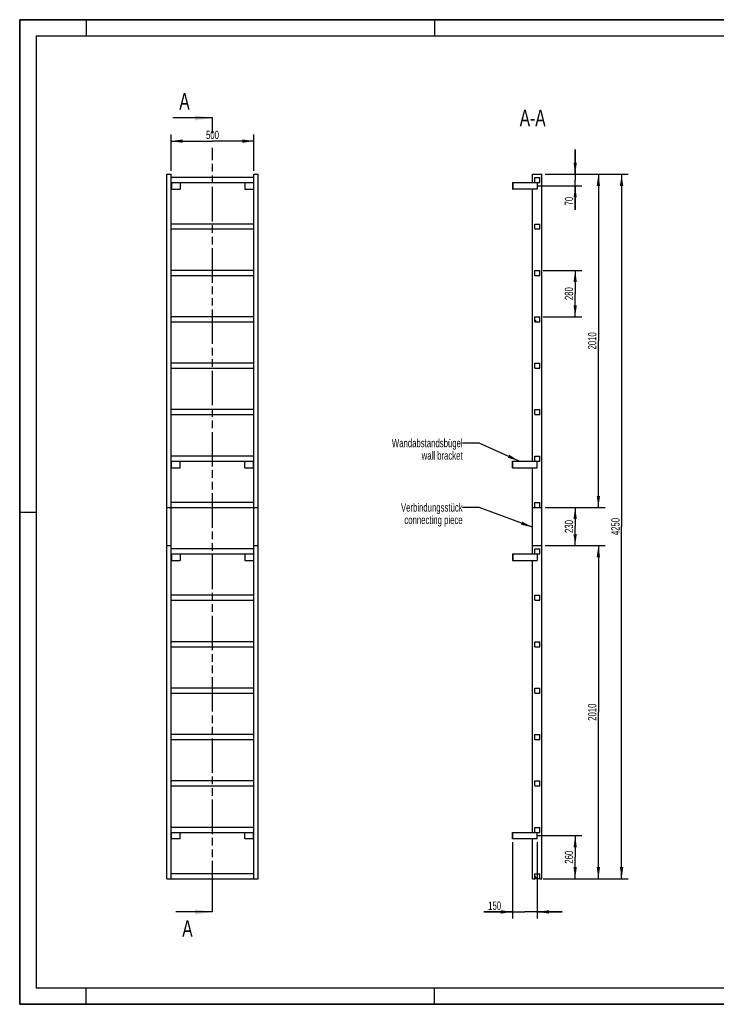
# Model space of a CAD drawing. Header units: millimetres. Extents: x 0 to 8400, y 0 to 5940.
# Tile 1 of 2: x 0 to 4200, y 0 to 5940. Entities that reach past the tile are written whole.
import ezdxf

# ---------------------------------------------------------------- set-up
doc = ezdxf.new("R2010")
doc.units = ezdxf.units.MM
doc.header["$LTSCALE"] = 462
doc.linetypes.add('PHANTOM', pattern=[0.8, 0.45, -0.05, 0.1, -0.05, 0.1, -0.05])
doc.layers.get('0').update_dxf_attribs({"linetype": 'CONTINUOUS'})
for name, color, linetype in [('050_DIMENSIONING', 7, 'CONTINUOUS'), ('053_NOTES', 7, 'CONTINUOUS'), ('HATCHING_BL0', 7, 'CONTINUOUS')]:
    doc.layers.add(name, color=color, linetype=linetype)
doc.styles.get("Standard").update_dxf_attribs({"font": 'txt', "width": 0.7})
doc.dimstyles.new('DIMSTYLE_1', dxfattribs={"dimtxt": 50, "dimasz": 70, "dimexe": 2, "dimexo": 1, "dimtad": 1, "dimdec": 1, "dimtxsty": 'Standard', "dimblk": '_FILLED', "dimblk1": '_FILLED', "dimblk2": '_FILLED', "dimcen": 0.09, "dimazin": 2, "dimtp": 0.8, "dimtm": 0.8, "dimtfac": 1, "dimtdec": 1, "dimtofl": 0, "dimtmove": 0, "dimatfit": 3, "dimldrblk": '_FILLED', "dimfxl": 1, "dimtolj": 1, "dimarcsym": 0})
doc.dimstyles.new('DIMSTYLE_2', dxfattribs={"dimtxt": 50, "dimasz": 70, "dimexe": 2, "dimexo": 1, "dimtad": 1, "dimdec": 1, "dimtxsty": 'Standard', "dimblk": '_FILLED', "dimblk1": '_FILLED', "dimblk2": '_FILLED', "dimcen": 0.09, "dimazin": 2, "dimtp": 0.5, "dimtm": 0.5, "dimtfac": 1, "dimtdec": 1, "dimtofl": 0, "dimtmove": 0, "dimatfit": 3, "dimldrblk": '_FILLED', "dimfxl": 1, "dimtolj": 1, "dimarcsym": 0})
doc.dimstyles.new('DIMSTYLE_3', dxfattribs={"dimtxt": 50, "dimasz": 70, "dimexe": 2, "dimexo": 1, "dimtad": 1, "dimdec": 1, "dimtxsty": 'Standard', "dimblk": '_FILLED', "dimblk1": '_FILLED', "dimblk2": '_FILLED', "dimcen": 0.09, "dimazin": 2, "dimtp": 0.3, "dimtm": 0.3, "dimtfac": 1, "dimtdec": 1, "dimtofl": 0, "dimtmove": 0, "dimatfit": 3, "dimldrblk": '_FILLED', "dimfxl": 1, "dimtolj": 1, "dimarcsym": 0})
doc.dimstyles.new('DIMSTYLE_4', dxfattribs={"dimtxt": 50, "dimasz": 70, "dimexe": 2, "dimexo": 1, "dimtad": 1, "dimtxsty": 'Standard', "dimblk": '_FILLED', "dimblk1": '_FILLED', "dimblk2": '_FILLED', "dimcen": 0.09, "dimazin": 2, "dimtp": 0.5, "dimtm": 0.5, "dimtfac": 1, "dimtofl": 0, "dimtmove": 0, "dimatfit": 3, "dimldrblk": '_FILLED', "dimfxl": 1, "dimtolj": 1, "dimarcsym": 0})
doc.dimstyles.new('DIMSTYLE_5', dxfattribs={"dimtxt": 50, "dimasz": 70, "dimexe": 2, "dimexo": 1, "dimtad": 1, "dimtxsty": 'Standard', "dimblk": '_FILLED', "dimblk1": '_FILLED', "dimblk2": '_FILLED', "dimcen": 0.09, "dimazin": 2, "dimtp": 2, "dimtm": 2, "dimtfac": 1, "dimtofl": 0, "dimtmove": 0, "dimatfit": 3, "dimldrblk": '_FILLED', "dimfxl": 1, "dimtolj": 1, "dimarcsym": 0})
doc.dimstyles.new('DIMSTYLE_6', dxfattribs={"dimtxt": 50, "dimasz": 70, "dimexe": 2, "dimexo": 1, "dimtad": 1, "dimdec": 0, "dimtxsty": 'Standard', "dimblk": '_FILLED', "dimblk1": '_FILLED', "dimblk2": '_FILLED', "dimcen": 0.09, "dimazin": 2, "dimtp": 0.5, "dimtm": 0.5, "dimtfac": 1, "dimtdec": 0, "dimtofl": 0, "dimtmove": 0, "dimatfit": 3, "dimldrblk": '_FILLED', "dimfxl": 1, "dimtolj": 1, "dimarcsym": 0})
doc.dimstyles.get("Standard").update_dxf_attribs({"dimtxt": 50, "dimasz": 70, "dimexe": 2, "dimexo": 1, "dimtad": 1, "dimtxsty": 'Standard', "dimblk": '_FILLED', "dimblk1": '_FILLED', "dimblk2": '_FILLED', "dimcen": 0.09, "dimazin": 2, "dimtol": 1, "dimtp": 0.01, "dimtm": 0.01, "dimtfac": 1, "dimtofl": 0, "dimtmove": 0, "dimatfit": 3, "dimldrblk": '_FILLED', "dimfxl": 1, "dimtolj": 1, "dimarcsym": 0})

# ---------------------------------------------------------------- blocks, each defined once
blk = doc.blocks.new('_FILLED')
at = {"color": 0, "linetype": 'ByBlock'}
blk.add_solid([(0, 0), (-1, 0.143), (-1, -0.143)], dxfattribs=at)
blk = doc.blocks.new('*D2')
at = {"layer": '050_DIMENSIONING', "color": 2, "linetype": 'Continuous', "transparency": 16777216}
for p, q in [((912.3, 5027.4), (912.3, 5247.4)), ((1412.3, 5027.4), (1412.3, 5247.4)), ((912.3, 5207.4), (1162.3, 5207.4)), ((1412.3, 5207.4), (1162.3, 5207.4))]:
    blk.add_line(p, q, dxfattribs=at)
at = {"layer": '050_DIMENSIONING', "color": 2, "linetype": 'Continuous', "transparency": 16777216, "xscale": 70, "yscale": 70, "zscale": 70, "rotation": 180}
blk.add_blockref('_FILLED', (912.3, 5207.4), dxfattribs=at)
at = {"layer": '050_DIMENSIONING', "color": 2, "linetype": 'Continuous', "transparency": 16777216, "xscale": 70, "yscale": 70, "zscale": 70}
blk.add_blockref('_FILLED', (1412.3, 5207.4), dxfattribs=at)
at = {"layer": '050_DIMENSIONING', "color": 2, "linetype": 'Continuous', "transparency": 16777216, "insert": (1162.3, 5269.9), "char_height": 50, "width": 171.429, "attachment_point": 2, "line_spacing_factor": 0.9}
blk.add_mtext('500', dxfattribs=at)
blk = doc.blocks.new('*D3')
at = {"layer": '050_DIMENSIONING', "color": 2, "linetype": 'Continuous', "transparency": 16777216}
for p, q in [((3120.3, 1017.4), (3389.1, 1017.4)), ((3349.1, 1017.4), (3349.1, 887.4)), ((3349.1, 757.4), (3349.1, 887.4)), ((3169.1, 757.4), (3389.1, 757.4))]:
    blk.add_line(p, q, dxfattribs=at)
at = {"layer": '050_DIMENSIONING', "color": 2, "linetype": 'Continuous', "transparency": 16777216, "xscale": 70, "yscale": 70, "zscale": 70}
for p, rotation in [((3349.1, 1017.4), 90), ((3349.1, 757.4), 270)]:
    blk.add_blockref('_FILLED', p, dxfattribs=dict(at, rotation=rotation))
at = {"layer": '050_DIMENSIONING', "color": 2, "linetype": 'Continuous', "transparency": 16777216, "insert": (3286.6, 887.4), "char_height": 50, "width": 176.786, "attachment_point": 2, "rotation": 90, "line_spacing_factor": 0.9}
blk.add_mtext('260', dxfattribs=at)
blk = doc.blocks.new('*D4')
at = {"layer": '050_DIMENSIONING', "color": 2, "linetype": 'Continuous', "transparency": 16777216}
for p, q in [((3349.1, 5007.4), (3349.1, 5157.4)), ((3349.1, 5157.4), (3349.1, 4972.4)), ((3169.1, 5007.4), (3389.1, 5007.4)), ((3125.7, 4937.4), (3389.1, 4937.4)), ((3349.1, 4792.5), (3349.1, 4972.4)), ((3349.1, 4937.4), (3349.1, 4792.5))]:
    blk.add_line(p, q, dxfattribs=at)
at = {"layer": '050_DIMENSIONING', "color": 2, "linetype": 'Continuous', "transparency": 16777216, "xscale": 70, "yscale": 70, "zscale": 70}
for p, rotation in [((3349.1, 5007.4), 270), ((3349.1, 4937.4), 90)]:
    blk.add_blockref('_FILLED', p, dxfattribs=dict(at, rotation=rotation))
at = {"layer": '050_DIMENSIONING', "color": 2, "linetype": 'Continuous', "transparency": 16777216, "insert": (3286.6, 4871.1), "char_height": 50, "width": 117.857, "attachment_point": 3, "rotation": 90, "line_spacing_factor": 0.9}
blk.add_mtext('70', dxfattribs=at)
blk = doc.blocks.new('*D5')
at = {"layer": '050_DIMENSIONING', "color": 2, "linetype": 'Continuous', "transparency": 16777216}
for p, q in [((2970.6, 977.4), (2970.6, 517.4)), ((3120.6, 977.4), (3120.6, 517.4)), ((2970.6, 557.4), (2799.2, 557.4)), ((2799.2, 557.4), (3045.6, 557.4)), ((3270.6, 557.4), (3045.6, 557.4)), ((3120.6, 557.4), (3270.6, 557.4))]:
    blk.add_line(p, q, dxfattribs=at)
at = {"layer": '050_DIMENSIONING', "color": 2, "linetype": 'Continuous', "transparency": 16777216, "xscale": 70, "yscale": 70, "zscale": 70}
blk.add_blockref('_FILLED', (2970.6, 557.4), dxfattribs=at)
at = {"layer": '050_DIMENSIONING', "color": 2, "linetype": 'Continuous', "transparency": 16777216, "xscale": 70, "yscale": 70, "zscale": 70, "rotation": 180}
blk.add_blockref('_FILLED', (3120.6, 557.4), dxfattribs=at)
at = {"layer": '050_DIMENSIONING', "color": 2, "linetype": 'Continuous', "transparency": 16777216, "insert": (2902.8, 619.9), "char_height": 50, "width": 155.357, "attachment_point": 3, "line_spacing_factor": 0.9}
blk.add_mtext('150', dxfattribs=at)
blk = doc.blocks.new('*D6')
at = {"layer": '050_DIMENSIONING', "color": 2, "linetype": 'Continuous', "transparency": 16777216}
for p, q in [((3155.6, 4427.4), (3389.1, 4427.4)), ((3349.1, 4427.4), (3349.1, 4287.4)), ((3349.1, 4147.4), (3349.1, 4287.4)), ((3155.6, 4147.4), (3389.1, 4147.4))]:
    blk.add_line(p, q, dxfattribs=at)
at = {"layer": '050_DIMENSIONING', "color": 2, "linetype": 'Continuous', "transparency": 16777216, "xscale": 70, "yscale": 70, "zscale": 70}
for p, rotation in [((3349.1, 4427.4), 90), ((3349.1, 4147.4), 270)]:
    blk.add_blockref('_FILLED', p, dxfattribs=dict(at, rotation=rotation))
at = {"layer": '050_DIMENSIONING', "color": 2, "linetype": 'Continuous', "transparency": 16777216, "insert": (3286.6, 4287.4), "char_height": 50, "width": 176.786, "attachment_point": 2, "rotation": 90, "line_spacing_factor": 0.9}
blk.add_mtext('280', dxfattribs=at)
blk = doc.blocks.new('*D7')
at = {"layer": '050_DIMENSIONING', "color": 2, "linetype": 'Continuous', "transparency": 16777216}
for p, q in [((3169.1, 5007.4), (3529.1, 5007.4)), ((3489.1, 5007.4), (3489.1, 4002.4)), ((3489.1, 2997.4), (3489.1, 4002.4)), ((3169.1, 2997.4), (3529.1, 2997.4))]:
    blk.add_line(p, q, dxfattribs=at)
at = {"layer": '050_DIMENSIONING', "color": 2, "linetype": 'Continuous', "transparency": 16777216, "xscale": 70, "yscale": 70, "zscale": 70}
for p, rotation in [((3489.1, 5007.4), 90), ((3489.1, 2997.4), 270)]:
    blk.add_blockref('_FILLED', p, dxfattribs=dict(at, rotation=rotation))
at = {"layer": '050_DIMENSIONING', "color": 2, "linetype": 'Continuous', "transparency": 16777216, "insert": (3426.6, 4002.4), "char_height": 50, "width": 219.643, "attachment_point": 2, "rotation": 90, "line_spacing_factor": 0.9}
blk.add_mtext('2010', dxfattribs=at)
blk = doc.blocks.new('*D8')
at = {"layer": '050_DIMENSIONING', "color": 2, "linetype": 'Continuous', "transparency": 16777216}
for p, q in [((3169.1, 2767.4), (3529.1, 2767.4)), ((3489.1, 2767.4), (3489.1, 1762.4)), ((3489.1, 757.4), (3489.1, 1762.4)), ((3169.1, 757.4), (3529.1, 757.4))]:
    blk.add_line(p, q, dxfattribs=at)
at = {"layer": '050_DIMENSIONING', "color": 2, "linetype": 'Continuous', "transparency": 16777216, "xscale": 70, "yscale": 70, "zscale": 70}
for p, rotation in [((3489.1, 2767.4), 90), ((3489.1, 757.4), 270)]:
    blk.add_blockref('_FILLED', p, dxfattribs=dict(at, rotation=rotation))
at = {"layer": '050_DIMENSIONING', "color": 2, "linetype": 'Continuous', "transparency": 16777216, "insert": (3426.6, 1762.4), "char_height": 50, "width": 219.643, "attachment_point": 2, "rotation": 90, "line_spacing_factor": 0.9}
blk.add_mtext('2010', dxfattribs=at)
blk = doc.blocks.new('*D9')
at = {"layer": '050_DIMENSIONING', "color": 2, "linetype": 'Continuous', "transparency": 16777216}
for p, q in [((3169.1, 5007.4), (3669.1, 5007.4)), ((3629.1, 5007.4), (3629.1, 2882.4)), ((3629.1, 757.4), (3629.1, 2882.4)), ((3155.6, 757.4), (3669.1, 757.4))]:
    blk.add_line(p, q, dxfattribs=at)
at = {"layer": '050_DIMENSIONING', "color": 2, "linetype": 'Continuous', "transparency": 16777216, "xscale": 70, "yscale": 70, "zscale": 70}
for p, rotation in [((3629.1, 5007.4), 90), ((3629.1, 757.4), 270)]:
    blk.add_blockref('_FILLED', p, dxfattribs=dict(at, rotation=rotation))
at = {"layer": '050_DIMENSIONING', "color": 2, "linetype": 'Continuous', "transparency": 16777216, "insert": (3566.6, 2882.4), "char_height": 50, "width": 230.357, "attachment_point": 2, "rotation": 90, "line_spacing_factor": 0.9}
blk.add_mtext('4250', dxfattribs=at)
blk = doc.blocks.new('*D10')
at = {"layer": '050_DIMENSIONING', "color": 2, "linetype": 'Continuous', "transparency": 16777216}
for p, q in [((3169.1, 2997.3), (3389.1, 2997.3)), ((3349.1, 2997.3), (3349.1, 2882.4)), ((3349.1, 2767.5), (3349.1, 2882.4)), ((3169.1, 2767.5), (3389.1, 2767.5))]:
    blk.add_line(p, q, dxfattribs=at)
at = {"layer": '050_DIMENSIONING', "color": 2, "linetype": 'Continuous', "transparency": 16777216, "xscale": 70, "yscale": 70, "zscale": 70}
for p, rotation in [((3349.1, 2997.3), 90), ((3349.1, 2767.5), 270)]:
    blk.add_blockref('_FILLED', p, dxfattribs=dict(at, rotation=rotation))
at = {"layer": '050_DIMENSIONING', "color": 2, "linetype": 'Continuous', "transparency": 16777216, "insert": (3286.6, 2882.4), "char_height": 50, "width": 171.429, "attachment_point": 2, "rotation": 90, "line_spacing_factor": 0.9}
blk.add_mtext('230', dxfattribs=at)
blk = doc.blocks.new('XSEC_FILLED')
at = {"color": 0, "linetype": 'ByBlock'}
blk.add_solid([(0, 0), (-1, 0.143), (-1, -0.143)], dxfattribs=at)
blk = doc.blocks.new('HATCHING_BL0', base_point=(1042.6, 2952.4))
at = {"layer": 'HATCHING_BL0', "color": 7, "linetype": 'PHANTOM'}
for p, q in [((1162.3, 5256.2), (1162.3, 5347.4)), ((1162.3, 657.4), (1162.3, 5167.2)), ((1162.3, 557.4), (1162.3, 657.4))]:
    blk.add_line(p, q, dxfattribs=at)
at = {"layer": 'HATCHING_BL0', "color": 7, "linetype": 'Continuous', "char_height": 100, "width": 128.571, "attachment_point": 1, "line_spacing_factor": 0.9}
for insert in [(962.2, 5497.4), (980.2, 507.4)]:
    blk.add_mtext('A', dxfattribs=dict(at, insert=insert))
at = {"layer": 'HATCHING_BL0', "color": 7, "linetype": 'Continuous'}
for points in [[(1162.3, 5347.4), (922.9, 5347.4)], [(1162.3, 557.4), (940.9, 557.4)]]:
    blk.add_leader(points, dimstyle='Standard', override={"dimasz": 105, "dimtad": 0, "dimldrblk": 'XSEC_FILLED'}, dxfattribs=at)

msp = doc.modelspace()

# ---------------------------------------------------------------- hatches: boundary and pattern name
at = {"linetype": 'Continuous'}
h = msp.add_hatch(dxfattribs=at)
h.set_pattern_fill('ANSI31', color=2, angle=90, style=0, pattern_type=2)
h.set_pattern_definition([(135, (3120.6, 757.42), (-239.54, -239.54), [])])
edge = h.paths.add_edge_path()
edge.add_line((3135.594, 757.417), (3105.594, 757.417))
edge.add_line((3105.594, 757.417), (3105.594, 787.417))
edge.add_line((3105.594, 787.417), (3135.594, 787.417))
edge.add_line((3135.594, 757.417), (3135.594, 787.417))
edge = h.paths.add_edge_path()
edge.add_line((3105.594, 1037.417), (3105.594, 1067.417))
edge.add_line((3105.594, 1067.417), (3135.594, 1067.417))
edge.add_line((3135.594, 1037.417), (3135.594, 1067.417))
edge.add_line((3105.594, 1037.417), (3135.594, 1037.417))
edge = h.paths.add_edge_path()
edge.add_line((3105.594, 1317.417), (3105.594, 1347.417))
edge.add_line((3105.594, 1347.417), (3135.594, 1347.417))
edge.add_line((3135.594, 1317.417), (3135.594, 1347.417))
edge.add_line((3105.594, 1317.417), (3135.594, 1317.417))
edge = h.paths.add_edge_path()
edge.add_line((3105.594, 1597.417), (3105.594, 1627.417))
edge.add_line((3105.594, 1627.417), (3135.594, 1627.417))
edge.add_line((3135.594, 1597.417), (3135.594, 1627.417))
edge.add_line((3105.594, 1597.417), (3135.594, 1597.417))
edge = h.paths.add_edge_path()
edge.add_line((3105.594, 1877.417), (3105.594, 1907.417))
edge.add_line((3105.594, 1907.417), (3135.594, 1907.417))
edge.add_line((3135.594, 1877.417), (3135.594, 1907.417))
edge.add_line((3105.594, 1877.417), (3135.594, 1877.417))
edge = h.paths.add_edge_path()
edge.add_line((3105.594, 2157.417), (3105.594, 2187.417))
edge.add_line((3105.594, 2187.417), (3135.594, 2187.417))
edge.add_line((3135.594, 2157.417), (3135.594, 2187.417))
edge.add_line((3105.594, 2157.417), (3135.594, 2157.417))
edge = h.paths.add_edge_path()
edge.add_line((3105.594, 2437.417), (3105.594, 2467.417))
edge.add_line((3105.594, 2467.417), (3135.594, 2467.417))
edge.add_line((3135.594, 2437.417), (3135.594, 2467.417))
edge.add_line((3105.594, 2437.417), (3135.594, 2437.417))
edge = h.paths.add_edge_path()
edge.add_line((3105.594, 2717.417), (3105.594, 2747.417))
edge.add_line((3105.594, 2747.417), (3135.594, 2747.417))
edge.add_line((3135.594, 2717.417), (3135.594, 2747.417))
edge.add_line((3105.594, 2717.417), (3135.594, 2717.417))
edge = h.paths.add_edge_path()
edge.add_line((3105.594, 2997.417), (3105.594, 3027.417))
edge.add_line((3105.594, 3027.417), (3135.594, 3027.417))
edge.add_line((3135.594, 2997.417), (3135.594, 3027.417))
edge.add_line((3105.594, 2997.417), (3135.594, 2997.417))
edge = h.paths.add_edge_path()
edge.add_line((3105.594, 3277.417), (3105.594, 3307.417))
edge.add_line((3105.594, 3307.417), (3135.594, 3307.417))
edge.add_line((3135.594, 3277.417), (3135.594, 3307.417))
edge.add_line((3105.594, 3277.417), (3135.594, 3277.417))
edge = h.paths.add_edge_path()
edge.add_line((3105.594, 3557.417), (3105.594, 3587.417))
edge.add_line((3105.594, 3587.417), (3135.594, 3587.417))
edge.add_line((3135.594, 3557.417), (3135.594, 3587.417))
edge.add_line((3105.594, 3557.417), (3135.594, 3557.417))
edge = h.paths.add_edge_path()
edge.add_line((3105.594, 3837.417), (3105.594, 3867.417))
edge.add_line((3105.594, 3867.417), (3135.594, 3867.417))
edge.add_line((3135.594, 3837.417), (3135.594, 3867.417))
edge.add_line((3105.594, 3837.417), (3135.594, 3837.417))
edge = h.paths.add_edge_path()
edge.add_line((3105.594, 4117.417), (3105.594, 4147.417))
edge.add_line((3105.594, 4147.417), (3135.594, 4147.417))
edge.add_line((3135.594, 4117.417), (3135.594, 4147.417))
edge.add_line((3105.594, 4117.417), (3135.594, 4117.417))
edge = h.paths.add_edge_path()
edge.add_line((3105.594, 4397.417), (3105.594, 4427.417))
edge.add_line((3105.594, 4427.417), (3135.594, 4427.417))
edge.add_line((3135.594, 4397.417), (3135.594, 4427.417))
edge.add_line((3105.594, 4397.417), (3135.594, 4397.417))
edge = h.paths.add_edge_path()
edge.add_line((3105.594, 4677.417), (3105.594, 4707.417))
edge.add_line((3105.594, 4707.417), (3135.594, 4707.417))
edge.add_line((3135.594, 4677.417), (3135.594, 4707.417))
edge.add_line((3105.594, 4677.417), (3135.594, 4677.417))
edge = h.paths.add_edge_path()
edge.add_line((3105.594, 4957.417), (3105.594, 4987.417))
edge.add_line((3105.594, 4987.417), (3135.594, 4987.417))
edge.add_line((3135.594, 4957.417), (3135.594, 4987.417))
edge.add_line((3105.594, 4957.417), (3135.594, 4957.417))

# ---------------------------------------------------------------- linework, layer by layer
at = {"color": 7, "linetype": 'Continuous'}
for p, q in [((0, 5940), (8400, 5940)), ((0, 0), (0, 5940)), ((887.255, 5007.417), (912.255, 5007.417)), ((887.255, 2997.417), (887.255, 5007.417)), ((912.255, 2997.417), (912.255, 5007.417)), ((1412.255, 5007.417), (1437.255, 5007.417)), ((1412.255, 2997.417), (1412.255, 5007.417)), ((1437.255, 2997.417), (1437.255, 5007.417)), ((3092.094, 4957.417), (3092.094, 5007.417)), ((3092.094, 5007.417), (3149.094, 5007.417)), ((3149.094, 2997.417), (3149.094, 5007.417)), ((1412.255, 4987.417), (912.255, 4987.417)), ((912.255, 4957.417), (1412.255, 4957.417)), ((914.255, 4957.417), (914.255, 4917.417)), ((967.255, 4957.417), (967.255, 4917.417)), ((1357.255, 4957.417), (1357.255, 4917.417)), ((1410.255, 4957.417), (1410.255, 4917.417)), ((2970.594, 4957.417), (2972.594, 4957.417)), ((2970.594, 4957.417), (2970.594, 4917.417)), ((2972.594, 4957.417), (3105.594, 4957.417)), ((2972.594, 4957.417), (2972.594, 4917.417)), ((3105.594, 4987.417), (3135.594, 4987.417)), ((3105.594, 4957.417), (3105.594, 4987.417)), ((3105.594, 4957.417), (3135.594, 4957.417)), ((3120.594, 4957.417), (3120.594, 4917.417)), ((3135.594, 4957.417), (3135.594, 4987.417)), ((912.255, 4917.417), (914.255, 4917.417)), ((914.255, 4917.417), (967.255, 4917.417)), ((1357.255, 4917.417), (1410.255, 4917.417)), ((1410.255, 4917.417), (1412.255, 4917.417)), ((2970.594, 4917.417), (2972.594, 4917.417)), ((3120.594, 4917.417), (2972.594, 4917.417)), ((3092.094, 3277.417), (3092.094, 4917.417)), ((1412.255, 4707.417), (912.255, 4707.417)), ((3105.594, 4707.417), (3135.594, 4707.417)), ((3105.594, 4677.417), (3105.594, 4707.417)), ((3135.594, 4677.417), (3135.594, 4707.417)), ((912.255, 4677.417), (1412.255, 4677.417)), ((3105.594, 4677.417), (3135.594, 4677.417)), ((1412.255, 4427.417), (912.255, 4427.417)), ((912.255, 4397.417), (1412.255, 4397.417)), ((3105.594, 4427.417), (3135.594, 4427.417)), ((3105.594, 4397.417), (3105.594, 4427.417)), ((3105.594, 4397.417), (3135.594, 4397.417)), ((3135.594, 4397.417), (3135.594, 4427.417)), ((1412.255, 4147.417), (912.255, 4147.417)), ((912.255, 4117.417), (1412.255, 4117.417)), ((3105.594, 4147.417), (3135.594, 4147.417)), ((3105.594, 4117.417), (3105.594, 4147.417)), ((3105.594, 4117.417), (3135.594, 4117.417)), ((3135.594, 4117.417), (3135.594, 4147.417)), ((1412.255, 3867.417), (912.255, 3867.417)), ((3105.594, 3867.417), (3135.594, 3867.417)), ((3105.594, 3837.417), (3105.594, 3867.417)), ((3135.594, 3837.417), (3135.594, 3867.417)), ((912.255, 3837.417), (1412.255, 3837.417)), ((3105.594, 3837.417), (3135.594, 3837.417)), ((1412.255, 3587.417), (912.255, 3587.417)), ((3105.594, 3557.417), (3105.594, 3587.417)), ((3105.594, 3587.417), (3135.594, 3587.417)), ((3135.594, 3557.417), (3135.594, 3587.417)), ((912.255, 3557.417), (1412.255, 3557.417)), ((3105.594, 3557.417), (3135.594, 3557.417)), ((1412.255, 3307.417), (912.255, 3307.417)), ((912.255, 3277.417), (1412.255, 3277.417)), ((914.255, 3237.417), (914.255, 3277.417)), ((967.255, 3237.417), (967.255, 3277.417)), ((1357.255, 3237.417), (1357.255, 3277.417)), ((1410.255, 3237.417), (1410.255, 3277.417)), ((2970.594, 3277.417), (2972.594, 3277.417)), ((2970.594, 3237.417), (2970.594, 3277.417)), ((2972.594, 3277.417), (3105.594, 3277.417)), ((2972.594, 3237.417), (2972.594, 3277.417)), ((3105.594, 3277.417), (3105.594, 3307.417)), ((3105.594, 3307.417), (3135.594, 3307.417)), ((3105.594, 3277.417), (3135.594, 3277.417)), ((3120.594, 3237.417), (3120.594, 3277.417)), ((3135.594, 3277.417), (3135.594, 3307.417)), ((912.255, 3237.417), (914.255, 3237.417)), ((914.255, 3237.417), (967.255, 3237.417)), ((1357.255, 3237.417), (1410.255, 3237.417)), ((1410.255, 3237.417), (1412.255, 3237.417)), ((2970.594, 3237.417), (2972.594, 3237.417)), ((2972.594, 3237.417), (3120.594, 3237.417)), ((3092.094, 2997.417), (3092.094, 3237.417)), ((887.255, 2997.417), (912.255, 2997.417)), ((887.255, 2997.317), (912.255, 2997.317)), ((887.255, 2767.517), (887.255, 2997.317)), ((1412.255, 3027.417), (912.255, 3027.417)), ((912.255, 2997.417), (1412.255, 2997.417)), ((912.255, 2767.517), (912.255, 2997.317)), ((1412.255, 2997.417), (1437.255, 2997.417)), ((1412.255, 2767.517), (1412.255, 2997.317)), ((1412.255, 2997.317), (1437.255, 2997.317)), ((1437.255, 2767.517), (1437.255, 2997.317)), ((3092.094, 2997.417), (3105.594, 2997.417)), ((3092.094, 2767.517), (3092.094, 2997.317)), ((3092.094, 2997.317), (3149.094, 2997.317)), ((3105.594, 2997.417), (3105.594, 3027.417)), ((3105.594, 3027.417), (3135.594, 3027.417)), ((3105.594, 2997.417), (3135.594, 2997.417)), ((3135.594, 2997.417), (3135.594, 3027.417)), ((3135.594, 2997.417), (3149.094, 2997.417)), ((3149.094, 2767.517), (3149.094, 2997.317)), ((887.255, 2767.517), (912.255, 2767.517)), ((887.255, 2767.417), (912.255, 2767.417)), ((887.255, 757.417), (887.255, 2767.417)), ((912.255, 757.417), (912.255, 2767.417)), ((1412.255, 2747.417), (912.255, 2747.417)), ((1412.255, 2767.517), (1437.255, 2767.517)), ((1412.255, 757.417), (1412.255, 2767.417)), ((1412.255, 2767.417), (1437.255, 2767.417)), ((1437.255, 757.417), (1437.255, 2767.417)), ((3092.094, 2767.517), (3149.094, 2767.517)), ((3092.094, 2767.417), (3149.094, 2767.417)), ((3092.094, 2717.417), (3092.094, 2767.417)), ((3105.594, 2717.417), (3105.594, 2747.417)), ((3105.594, 2747.417), (3135.594, 2747.417)), ((3135.594, 2717.417), (3135.594, 2747.417)), ((3149.094, 757.417), (3149.094, 2767.417)), ((912.255, 2717.417), (1412.255, 2717.417)), ((912.255, 2677.417), (914.255, 2677.417)), ((914.255, 2717.417), (914.255, 2677.417)), ((914.255, 2677.417), (967.255, 2677.417)), ((967.255, 2717.417), (967.255, 2677.417)), ((1357.255, 2717.417), (1357.255, 2677.417)), ((1357.255, 2677.417), (1410.255, 2677.417)), ((1410.255, 2717.417), (1410.255, 2677.417)), ((1410.255, 2677.417), (1412.255, 2677.417)), ((2970.594, 2717.417), (2972.594, 2717.417)), ((2970.594, 2717.417), (2970.594, 2677.417)), ((2970.594, 2677.417), (2972.594, 2677.417)), ((2972.594, 2717.417), (3105.594, 2717.417)), ((2972.594, 2717.417), (2972.594, 2677.417)), ((2972.594, 2677.417), (3120.594, 2677.417)), ((3092.094, 1037.417), (3092.094, 2677.417)), ((3105.594, 2717.417), (3135.594, 2717.417)), ((3120.594, 2717.417), (3120.594, 2677.417)), ((1412.255, 2467.417), (912.255, 2467.417)), ((912.255, 2437.417), (1412.255, 2437.417)), ((3105.594, 2437.417), (3105.594, 2467.417)), ((3105.594, 2467.417), (3135.594, 2467.417)), ((3105.594, 2437.417), (3135.594, 2437.417)), ((3135.594, 2437.417), (3135.594, 2467.417)), ((1412.255, 2187.417), (912.255, 2187.417)), ((912.255, 2157.417), (1412.255, 2157.417)), ((3105.594, 2157.417), (3105.594, 2187.417)), ((3105.594, 2187.417), (3135.594, 2187.417)), ((3105.594, 2157.417), (3135.594, 2157.417)), ((3135.594, 2157.417), (3135.594, 2187.417)), ((1412.255, 1907.417), (912.255, 1907.417)), ((3105.594, 1877.417), (3105.594, 1907.417)), ((3105.594, 1907.417), (3135.594, 1907.417)), ((3135.594, 1877.417), (3135.594, 1907.417)), ((912.255, 1877.417), (1412.255, 1877.417)), ((3105.594, 1877.417), (3135.594, 1877.417)), ((1412.255, 1627.417), (912.255, 1627.417)), ((3105.594, 1597.417), (3105.594, 1627.417)), ((3105.594, 1627.417), (3135.594, 1627.417)), ((3135.594, 1597.417), (3135.594, 1627.417)), ((912.255, 1597.417), (1412.255, 1597.417)), ((3105.594, 1597.417), (3135.594, 1597.417)), ((1412.255, 1347.417), (912.255, 1347.417)), ((912.255, 1317.417), (1412.255, 1317.417)), ((3105.594, 1317.417), (3105.594, 1347.417)), ((3105.594, 1347.417), (3135.594, 1347.417)), ((3105.594, 1317.417), (3135.594, 1317.417)), ((3135.594, 1317.417), (3135.594, 1347.417)), ((1412.255, 1067.417), (912.255, 1067.417)), ((912.255, 1037.417), (1412.255, 1037.417)), ((914.255, 997.417), (914.255, 1037.417)), ((967.255, 997.417), (967.255, 1037.417)), ((1357.255, 997.417), (1357.255, 1037.417)), ((1410.255, 997.417), (1410.255, 1037.417)), ((2970.594, 1037.417), (2972.594, 1037.417)), ((2970.594, 997.417), (2970.594, 1037.417)), ((2972.594, 1037.417), (3105.594, 1037.417)), ((2972.594, 997.417), (2972.594, 1037.417)), ((3105.594, 1037.417), (3105.594, 1067.417)), ((3105.594, 1067.417), (3135.594, 1067.417)), ((3105.594, 1037.417), (3135.594, 1037.417)), ((3120.594, 997.417), (3120.594, 1037.417)), ((3135.594, 1037.417), (3135.594, 1067.417)), ((914.255, 997.417), (912.255, 997.417)), ((967.255, 997.417), (914.255, 997.417)), ((1410.255, 997.417), (1357.255, 997.417)), ((1412.255, 997.417), (1410.255, 997.417)), ((2972.594, 997.417), (2970.594, 997.417)), ((3120.594, 997.417), (2972.594, 997.417)), ((3092.094, 757.417), (3092.094, 997.417)), ((1412.255, 787.417), (912.255, 787.417)), ((3105.594, 757.417), (3105.594, 787.417)), ((3105.594, 787.417), (3135.594, 787.417)), ((3135.594, 757.417), (3135.594, 787.417)), ((887.255, 757.417), (912.255, 757.417)), ((912.255, 757.417), (1412.255, 757.417)), ((1412.255, 757.417), (1437.255, 757.417)), ((3092.094, 757.417), (3105.594, 757.417)), ((3135.594, 757.417), (3105.594, 757.417)), ((3135.594, 757.417), (3149.094, 757.417)), ((0, 0), (8400, 0))]:
    msp.add_line(p, q, dxfattribs=at)
at = {"color": 3, "linetype": 'Continuous'}
for p, q in [((0, 5940), (0, 0)), ((8400, 5940), (0, 5940)), ((400, 5940), (400, 5840)), ((2500, 5940), (2500, 5840)), ((0, 2970), (100, 2970)), ((400, 0), (400, 100)), ((2500, 0), (2500, 100)), ((8400, 0), (0, 0))]:
    msp.add_line(p, q, dxfattribs=at)
at = {"color": 5, "linetype": 'Continuous'}
for p, q in [((100, 5840), (100, 100)), ((8300, 5840), (100, 5840)), ((100, 100), (8300, 100))]:
    msp.add_line(p, q, dxfattribs=at)

# ---------------------------------------------------------------- block references
at = {"layer": 'HATCHING_BL0'}
msp.add_blockref('HATCHING_BL0', (1042.564, 2952.417), dxfattribs=at)

# ---------------------------------------------------------------- texts
at = {"layer": '053_NOTES', "color": 2, "linetype": 'Continuous', "attachment_point": 3, "line_spacing_factor": 0.9}
for s, insert, char_height, width in [('A-A', (3170.726, 5397.417), 100, 364.28571), ('Wandabstandsbügel\\Pwall bracket', (2670.594, 3410.811), 50, 945.35714), ('Verbindungsstück\\Pconnecting piece', (2670.594, 3022.427), 50, 843.57143)]:
    msp.add_mtext(s, dxfattribs=dict(at, insert=insert, char_height=char_height, width=width))

# ---------------------------------------------------------------- dimensions: what is measured, and where the dimension line sits
at = {"layer": '050_DIMENSIONING', "color": 2, "linetype": 'Continuous'}
for base, p1, p2, dimstyle, picture, middle in [((1412.255, 5207.417), (912.255, 5026.417), (1412.255, 5026.417), 'DIMSTYLE_1', '*D2', (1155.112, 5207.417)), ((3120.594, 557.417), (2970.594, 978.417), (3120.594, 978.417), 'DIMSTYLE_4', '*D5', (2843.839, 557.417))]:
    dim = msp.add_linear_dim(base=base, p1=p1, p2=p2, dimstyle=dimstyle, dxfattribs=at)
    dim.commit()
    dim.dimension.update_dxf_attribs({"geometry": picture, "text_midpoint": middle, "dimtype": 160})
for base, p1, p2, angle, dimstyle, picture, middle in [((3349.094, 4937.417), (3168.094, 5007.417), (3124.738, 4937.417), 270, 'DIMSTYLE_3', '*D4', (3349.094, 4824.631)), ((3629.094, 5007.417), (3154.594, 757.417), (3168.094, 5007.417), 90, 'DIMSTYLE_5', '*D9', (3629.094, 2875.274)), ((3489.094, 5007.417), (3168.094, 2997.417), (3168.094, 5007.417), 90, 'DIMSTYLE_5', '*D7', (3489.094, 3995.274)), ((3349.094, 4147.417), (3154.594, 4427.417), (3154.594, 4147.417), 270, 'DIMSTYLE_4', '*D6', (3349.094, 4280.274)), ((3349.094, 2997.317), (3168.094, 2767.517), (3168.094, 2997.317), 90, 'DIMSTYLE_6', '*D10', (3349.094, 2875.274)), ((3489.094, 2767.417), (3168.094, 757.417), (3168.094, 2767.417), 90, 'DIMSTYLE_5', '*D8', (3489.094, 1755.274)), ((3349.094, 1017.417), (3168.094, 757.417), (3119.332, 1017.417), 90, 'DIMSTYLE_2', '*D3', (3349.094, 880.274))]:
    dim = msp.add_linear_dim(base=base, p1=p1, p2=p2, angle=angle, dimstyle=dimstyle, dxfattribs=at)
    dim.commit()
    dim.dimension.update_dxf_attribs({"geometry": picture, "text_midpoint": middle, "dimtype": 160})

# ---------------------------------------------------------------- leaders
at = {"layer": '053_NOTES', "color": 2, "linetype": 'Continuous', "annotation_type": 0, "has_hookline": 1, "hookline_direction": 1}
for points, text_width in [([(3011.303, 3277.417), (2770.594, 3385.811), (2670.594, 3385.811)], 578.176), ([(3092.094, 2878.089), (2770.594, 2997.427), (2670.594, 2997.427)], 537.292)]:
    msp.add_leader(points, dimstyle='Standard', override={"dimtad": 0}, dxfattribs=dict(at, text_width=text_width))

doc.saveas('drawing.dxf')
